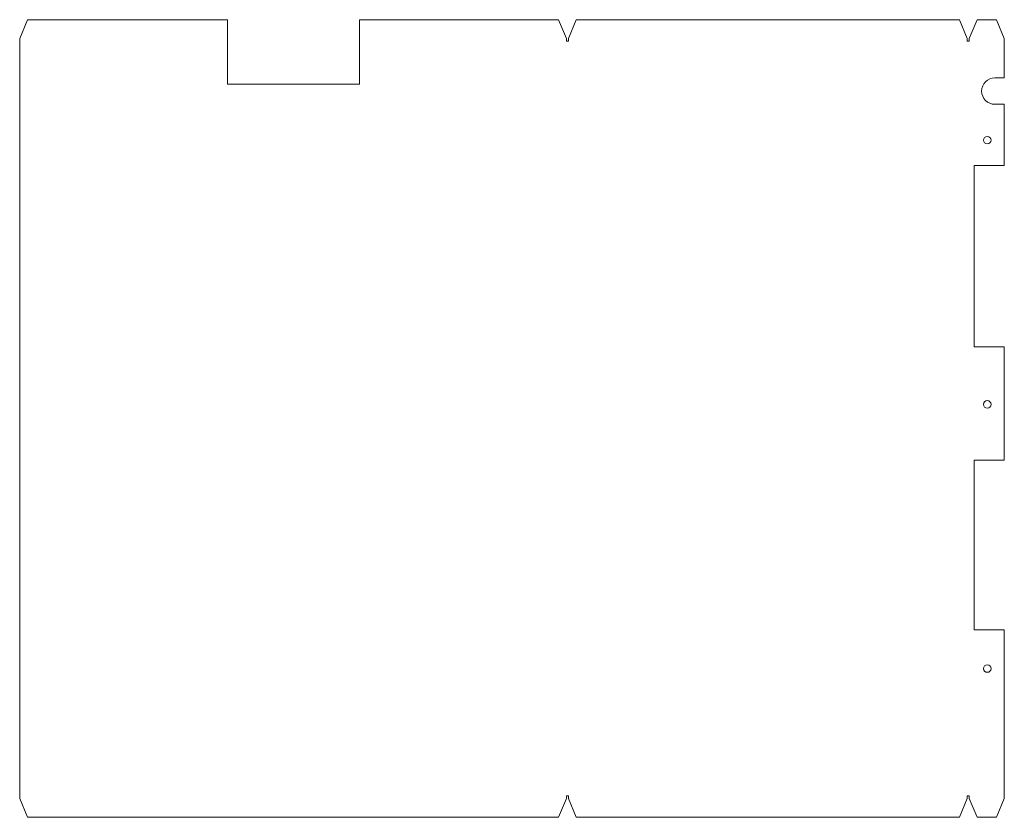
# Model space of a CAD drawing. Header units: millimetres. Extents: x -285 to 236, y -423 to 0.
import ezdxf

# ---------------------------------------------------------------- set-up
doc = ezdxf.new("R2010")
doc.units = ezdxf.units.MM
doc.linetypes.add('K5LT_THIN', pattern=[0])

msp = doc.modelspace()

# ---------------------------------------------------------------- linework, layer by layer
at = {"color": 7, "linetype": 'K5LT_THIN', "lineweight": 18}
for p, q in [((-285.44, -10), (-281.3, 0)), ((-281.3, 0), (-175.44, 0)), ((-175.44, -10), (-175.44, 0)), ((-105.44, 0), (0, 0)), ((-105.44, 0), (-105.44, -10)), ((0, 0), (4.14, -10)), ((5.2, -10), (9.34, 0)), ((9.34, 0), (212.36, 0)), ((212.36, 0), (216.51, -10)), ((217.57, -10), (221.71, 0)), ((221.71, 0), (232.01, 0)), ((232.01, 0), (236.15, -10)), ((-285.44, -11.34), (-285.44, -10)), ((-175.44, -11.34), (-175.44, -10)), ((-105.44, -11.34), (-105.44, -10)), ((4.14, -10), (4.14, -11.34)), ((5.2, -11.34), (5.2, -10)), ((216.51, -10), (216.51, -11.34)), ((217.57, -11.34), (217.57, -10)), ((236.15, -10), (236.15, -11.34)), ((-285.44, -411.34), (-285.44, -11.34)), ((-175.44, -11.34), (-175.44, -34.13)), ((-105.44, -34.13), (-105.44, -11.34)), ((4.14, -11.34), (5.2, -11.34)), ((216.51, -11.34), (217.57, -11.34)), ((236.15, -30.84), (236.15, -11.34)), ((236.15, -30.84), (231.15, -30.84)), ((-175.44, -34.13), (-105.44, -34.13)), ((231.15, -44.84), (236.15, -44.84)), ((236.15, -77.34), (236.15, -44.84)), ((236.15, -77.34), (220.15, -77.34)), ((220.15, -77.34), (220.15, -173.34)), ((220.15, -173.34), (236.15, -173.34)), ((236.15, -233.34), (236.15, -173.34)), ((236.15, -233.34), (220.15, -233.34)), ((220.15, -233.34), (220.15, -323.34)), ((220.15, -323.34), (236.15, -323.34)), ((236.15, -411.34), (236.15, -323.34)), ((-285.44, -412.67), (-285.44, -411.34)), ((4.14, -411.34), (5.2, -411.34)), ((4.14, -411.34), (4.14, -412.67)), ((5.2, -412.67), (5.2, -411.34)), ((216.51, -411.34), (217.57, -411.34)), ((216.51, -411.34), (216.51, -412.67)), ((217.57, -412.67), (217.57, -411.34)), ((236.15, -411.34), (236.15, -412.67)), ((-281.3, -422.67), (-285.44, -412.67)), ((4.14, -412.67), (0, -422.67)), ((9.34, -422.67), (5.2, -412.67)), ((216.51, -412.67), (212.36, -422.67)), ((221.71, -422.67), (217.57, -412.67)), ((236.15, -412.67), (232.01, -422.67)), ((0, -422.67), (-281.3, -422.67)), ((212.36, -422.67), (9.34, -422.67)), ((232.01, -422.67), (221.71, -422.67))]:
    msp.add_line(p, q, dxfattribs=at)
for centre in [(227.15, -63.84), (227.15, -203.84), (227.15, -343.84)]:
    msp.add_circle(centre, 2, dxfattribs=at)
msp.add_arc((231.15, -37.84), 7, 90, 270, dxfattribs=at)

doc.saveas('drawing.dxf')
